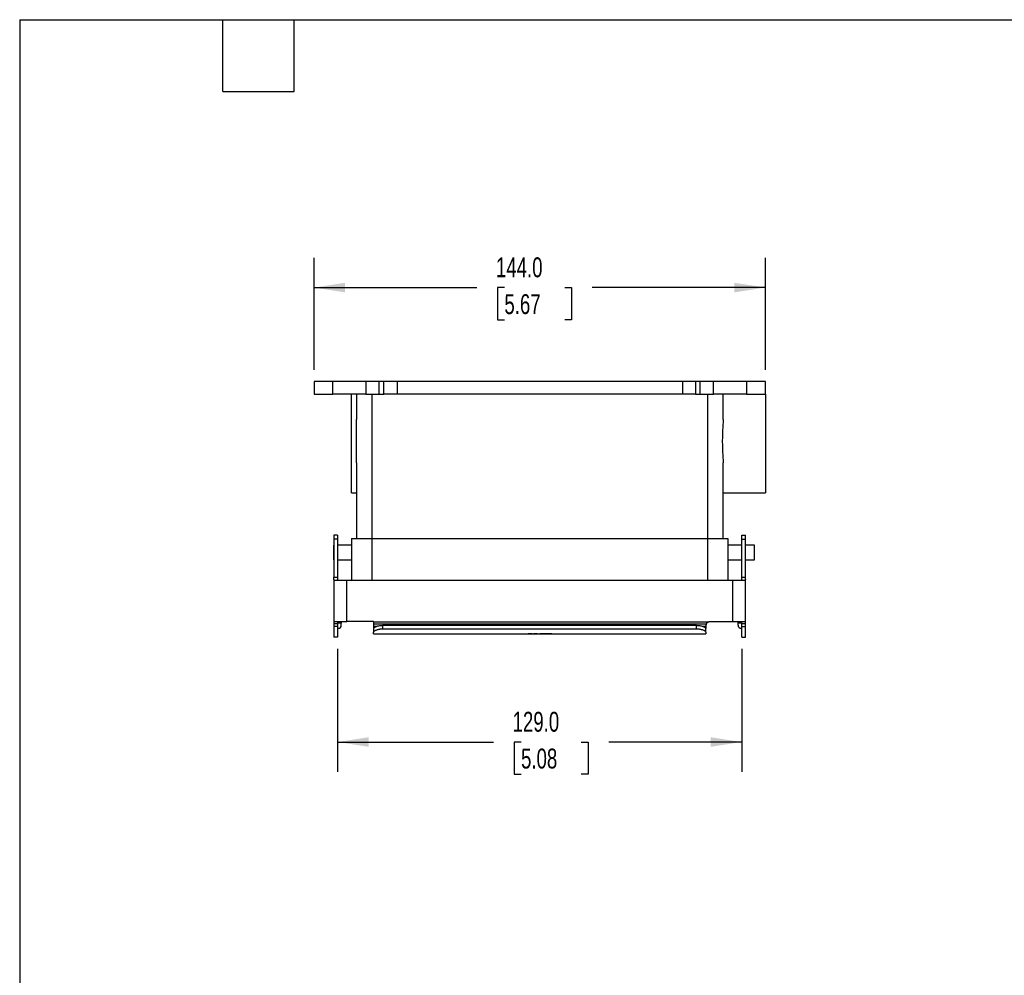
# Model space of a CAD drawing. Header units: millimetres. Extents: x 19 to 819, y 19 to 629.
# Tile 2 of 4: x 19 to 333, y 324 to 629. Entities that reach past the tile are written whole.
import ezdxf

# ---------------------------------------------------------------- set-up
doc = ezdxf.new("R2010")
doc.units = ezdxf.units.MM
doc.header["$LTSCALE"] = 3
doc.linetypes.add('SLD-Solid', pattern=[0])
doc.layers.add('DIMENSIONS', color=140, linetype='SLD-Solid', lineweight=25)
doc.layers.add('TEXT', color=140, linetype='SLD-Solid', lineweight=25)
doc.styles.add('SLDTEXTSTYLE0', font='TXT', dxfattribs={"width": 0.7})
doc.dimstyles.new('SLDDIMSTYLE0', dxfattribs={"dimtxt": 6.474023, "dimasz": 9.906, "dimexe": 0, "dimexo": 0.0625, "dimgap": 1.618506, "dimtad": 0, "dimtih": 1, "dimtoh": 1, "dimrnd": 1e-09, "dimzin": 4, "dimdsep": 46, "dimtxsty": 'SLDTEXTSTYLE0', "dimsah": 1, "dimcen": 0.09, "dimadec": 0, "dimazin": 1, "dimtfac": 1, "dimtofl": 0, "dimtmove": 0, "dimatfit": 3, "dimfxl": 0, "dimfrac": 2, "dimtolj": 1, "dimtzin": 12, "dimarcsym": 0})

# ---------------------------------------------------------------- blocks, each defined once
blk = doc.blocks.new('_D_12')
at = {"layer": 'DIMENSIONS'}
for p, q in [((120.47, 427.93), (120.47, 388.74)), ((249.47, 427.93), (249.47, 388.74)), ((120.47, 398.26), (170.24, 398.26)), ((179.01, 398.26), (176.84, 398.26)), ((176.84, 398.26), (176.84, 387.97)), ((198.25, 398.26), (200.43, 398.26)), ((200.43, 398.26), (200.43, 387.97)), ((249.47, 398.26), (207.02, 398.26)), ((176.84, 387.97), (179.01, 387.97)), ((200.43, 387.97), (198.25, 387.97))]:
    blk.add_line(p, q, dxfattribs=at)
for points in [[(120.47, 398.26), (130.38, 396.74), (130.38, 399.78)], [(249.47, 398.26), (239.57, 399.78), (239.57, 396.74)]]:
    blk.add_solid(points, dxfattribs=at)
at = {"layer": 'DIMENSIONS', "char_height": 6.35, "attachment_point": 1, "style": 'SLDTEXTSTYLE0'}
for s, insert in [('129.0', (176.32, 407.9)), ('5.08', (179.01, 396.16))]:
    blk.add_mtext(s, dxfattribs=dict(at, insert=insert))
blk = doc.blocks.new('_D_13')
at = {"layer": 'DIMENSIONS'}
for p, q in [((112.97, 517.02), (112.97, 552.73)), ((256.97, 517.02), (256.97, 552.73)), ((112.97, 543.21), (164.93, 543.21)), ((173.7, 543.21), (171.53, 543.21)), ((171.53, 543.21), (171.53, 532.92)), ((192.94, 543.21), (195.11, 543.21)), ((195.11, 543.21), (195.11, 532.92)), ((256.97, 543.21), (201.71, 543.21)), ((171.53, 532.92), (173.7, 532.92)), ((195.11, 532.92), (192.94, 532.92))]:
    blk.add_line(p, q, dxfattribs=at)
for points in [[(112.97, 543.21), (122.88, 541.68), (122.88, 544.73)], [(256.97, 543.21), (247.07, 544.73), (247.07, 541.68)]]:
    blk.add_solid(points, dxfattribs=at)
at = {"layer": 'DIMENSIONS', "char_height": 6.35, "attachment_point": 1, "style": 'SLDTEXTSTYLE0'}
for s, insert in [('144.0', (171.01, 552.84)), ('5.67', (173.7, 541.1))]:
    blk.add_mtext(s, dxfattribs=dict(at, insert=insert))

msp = doc.modelspace()

# ---------------------------------------------------------------- linework, layer by layer
for p, q in [((112.972, 513.206), (112.972, 509.206)), ((118.972, 513.206), (112.972, 513.206)), ((118.972, 509.206), (118.972, 513.206)), ((129.487, 513.206), (118.972, 513.206)), ((129.487, 513.206), (129.487, 509.206)), ((133.73, 513.206), (129.487, 513.206)), ((133.73, 509.206), (133.73, 513.206)), ((135.215, 513.206), (133.73, 513.206)), ((135.215, 509.206), (135.215, 513.206)), ((139.458, 513.206), (135.215, 513.206)), ((139.458, 513.206), (139.458, 509.206)), ((230.487, 513.206), (139.458, 513.206)), ((230.487, 513.206), (230.487, 509.206)), ((234.73, 513.206), (230.487, 513.206)), ((234.73, 513.206), (234.73, 509.206)), ((236.215, 513.206), (234.73, 513.206)), ((236.215, 509.206), (236.215, 513.206)), ((240.458, 513.206), (236.215, 513.206)), ((250.972, 513.206), (240.458, 513.206)), ((240.458, 509.206), (240.458, 513.206)), ((250.972, 513.206), (250.972, 509.206)), ((256.972, 513.206), (250.972, 513.206)), ((256.972, 509.206), (256.972, 513.206)), ((112.972, 509.206), (118.972, 509.206)), ((129.487, 509.206), (118.972, 509.206)), ((124.972, 477.706), (124.972, 509.206)), ((126.472, 509.206), (126.472, 501.08)), ((129.487, 509.206), (133.73, 509.206)), ((131.472, 463.206), (131.472, 509.206)), ((133.73, 509.206), (135.215, 509.206)), ((139.458, 509.206), (135.215, 509.206)), ((230.487, 509.206), (139.458, 509.206)), ((234.73, 509.206), (230.487, 509.206)), ((234.73, 509.206), (236.215, 509.206)), ((236.215, 509.206), (240.458, 509.206)), ((238.472, 509.206), (238.472, 463.206)), ((250.972, 509.206), (240.458, 509.206)), ((243.472, 501.08), (243.472, 509.206)), ((250.972, 509.206), (256.972, 509.206)), ((256.972, 509.206), (256.972, 477.706)), ((126.472, 487.333), (126.472, 501.08)), ((126.472, 487.333), (126.472, 463.206)), ((243.472, 463.206), (243.472, 487.333)), ((124.972, 477.706), (126.472, 477.706)), ((243.472, 477.706), (256.972, 477.706)), ((120.472, 464.241), (119.272, 464.241)), ((119.272, 464.241), (119.272, 462.976)), ((120.472, 462.976), (119.272, 462.976)), ((119.272, 462.976), (119.272, 450.827)), ((120.472, 464.241), (120.472, 462.976)), ((120.472, 462.976), (120.472, 450.827)), ((124.972, 463.206), (124.972, 449.741)), ((124.972, 463.206), (131.472, 463.206)), ((131.472, 463.206), (238.472, 463.206)), ((131.472, 449.741), (131.472, 463.206)), ((238.472, 463.206), (244.972, 463.206)), ((238.472, 463.206), (238.472, 449.741)), ((244.972, 463.206), (244.972, 449.741)), ((249.472, 464.241), (250.672, 464.241)), ((249.472, 462.976), (249.472, 464.241)), ((249.472, 462.976), (250.672, 462.976)), ((249.472, 450.827), (249.472, 462.976)), ((250.672, 462.976), (250.672, 464.241)), ((250.672, 450.827), (250.672, 462.976)), ((119.272, 461.056), (119.192, 461.056)), ((119.192, 461.056), (119.192, 456.356)), ((124.972, 461.056), (120.472, 461.056)), ((249.472, 461.056), (244.972, 461.056)), ((253.472, 461.056), (250.672, 461.056)), ((253.472, 456.356), (253.472, 461.056)), ((119.192, 456.356), (119.272, 456.356)), ((120.472, 456.356), (124.972, 456.356)), ((244.972, 456.356), (249.472, 456.356)), ((250.672, 456.356), (253.472, 456.356)), ((119.272, 450.118), (119.272, 450.827)), ((119.272, 450.827), (120.472, 450.827)), ((119.272, 450.118), (119.272, 436.687)), ((120.533, 449.741), (119.83, 449.741)), ((120.472, 450.827), (120.472, 450.118)), ((123.472, 449.741), (120.533, 449.741)), ((123.472, 436.741), (123.472, 449.741)), ((246.472, 449.741), (123.472, 449.741)), ((246.472, 449.741), (246.472, 436.741)), ((249.412, 449.741), (246.472, 449.741)), ((250.114, 449.741), (249.412, 449.741)), ((249.472, 450.827), (250.672, 450.827)), ((250.672, 436.687), (250.672, 450.118)), ((119.351, 436.741), (123.472, 436.741)), ((121.672, 436.741), (121.672, 436.15)), ((131.972, 436.741), (123.472, 436.741)), ((131.972, 436.741), (131.972, 436.589)), ((239.472, 436.741), (246.472, 436.741)), ((246.472, 436.741), (250.594, 436.741)), ((248.272, 436.15), (248.272, 436.741)), ((119.272, 436.687), (119.272, 435.938)), ((120.472, 435.938), (119.272, 435.938)), ((119.272, 435.938), (119.272, 435.091)), ((120.472, 435.091), (119.272, 435.091)), ((119.272, 435.091), (119.272, 431.741)), ((120.472, 436.687), (120.472, 435.938)), ((121.672, 436.15), (120.472, 436.15)), ((120.472, 435.938), (120.472, 435.091)), ((120.472, 435.091), (120.472, 431.741)), ((120.472, 434.541), (120.672, 434.541)), ((121.672, 435.541), (121.672, 436.15)), ((131.972, 436.589), (238.813, 436.589)), ((238.123, 435.896), (131.972, 435.896)), ((131.972, 435.896), (131.972, 435.12)), ((133.094, 435.12), (131.972, 435.12)), ((131.972, 434.418), (131.972, 433.301)), ((134.972, 434.271), (134.972, 435.372)), ((234.972, 435.372), (134.972, 435.372)), ((234.972, 434.271), (134.972, 434.271)), ((234.972, 434.271), (234.972, 435.372)), ((237.972, 435.12), (236.848, 435.12)), ((237.972, 435.241), (237.972, 435.12)), ((237.972, 433.301), (237.972, 434.418)), ((249.472, 436.15), (248.272, 436.15)), ((248.272, 435.541), (248.272, 436.15)), ((249.272, 434.541), (249.472, 434.541)), ((249.472, 435.938), (249.472, 436.687)), ((250.672, 435.938), (249.472, 435.938)), ((249.472, 435.091), (249.472, 435.938)), ((249.472, 435.091), (250.672, 435.091)), ((249.472, 431.741), (249.472, 435.091)), ((250.672, 435.938), (250.672, 436.687)), ((250.672, 435.091), (250.672, 435.938)), ((250.672, 431.741), (250.672, 435.091)), ((120.472, 431.741), (119.272, 431.741)), ((131.972, 432.741), (181.496, 432.741)), ((181.389, 432.792), (182.159, 432.792)), ((182.47, 432.741), (181.496, 432.741)), ((182.532, 432.741), (182.47, 432.741)), ((182.532, 432.741), (183.26, 432.741)), ((183.153, 432.792), (183.922, 432.792)), ((184.233, 432.741), (183.26, 432.741)), ((184.295, 432.741), (184.233, 432.741)), ((184.295, 432.741), (237.972, 432.741)), ((184.964, 432.792), (188.555, 432.792)), ((188.823, 432.745), (185.232, 432.745)), ((249.472, 431.741), (250.672, 431.741))]:
    msp.add_line(p, q)
for centre, start, end in [((120.672, 435.541), 270, 0), ((249.272, 435.541), 180, 270)]:
    msp.add_arc(centre, 1, start, end)
for points, knots in [([(243.472, 501.08), (243.472, 499.996), (243.403, 498.879), (243.316, 497.152), (243.289, 496.566), (243.252, 495.384), (243.242, 494.795), (243.242, 493.62), (243.252, 493.034), (243.289, 491.865), (243.315, 491.281), (243.403, 489.538), (243.472, 488.416), (243.472, 487.333)], [0, 0, 0, 0, 0.25, 0.25, 0.375, 0.375, 0.5, 0.5, 0.625, 0.625, 0.75, 0.75, 1, 1, 1, 1]), ([(119.83, 449.741), (119.643, 449.741), (119.504, 449.768), (119.363, 449.86), (119.329, 449.9), (119.283, 449.996), (119.272, 450.052), (119.272, 450.118)], [0, 0, 0, 0, 0.5, 0.5, 0.75, 0.75, 1, 1, 1, 1]), ([(121.322, 449.741), (121.184, 449.741), (121.062, 449.746), (120.849, 449.772), (120.758, 449.792), (120.614, 449.852), (120.561, 449.89), (120.49, 449.989), (120.472, 450.049), (120.472, 450.118)], [0, 0, 0, 0, 0.25, 0.25, 0.5, 0.5, 0.75, 0.75, 1, 1, 1, 1]), ([(249.472, 450.118), (249.472, 450.049), (249.455, 449.99), (249.385, 449.892), (249.331, 449.852), (249.187, 449.792), (249.098, 449.772), (248.885, 449.747), (248.761, 449.741), (248.623, 449.741)], [0, 0, 0, 0, 0.25, 0.25, 0.5, 0.5, 0.75, 0.75, 1, 1, 1, 1]), ([(249.472, 450.118), (249.472, 450.149), (249.472, 450.21), (249.472, 450.314), (249.472, 450.427), (249.472, 450.551), (249.472, 450.683), (249.472, 450.779), (249.472, 450.827)], [0, 0, 0, 0, 0.1671699, 0.3337362, 0.5, 0.6662638, 0.8328301, 1, 1, 1, 1]), ([(250.672, 450.118), (250.672, 449.987), (250.629, 449.892), (250.489, 449.799), (250.43, 449.777), (250.289, 449.748), (250.208, 449.741), (250.114, 449.741)], [0, 0, 0, 0, 0.5, 0.5, 0.75, 0.75, 1, 1, 1, 1]), ([(250.672, 450.118), (250.672, 450.149), (250.672, 450.21), (250.672, 450.314), (250.672, 450.427), (250.672, 450.551), (250.672, 450.683), (250.672, 450.779), (250.672, 450.827)], [0, 0, 0, 0, 0.1671699, 0.3337362, 0.5, 0.6662638, 0.8328301, 1, 1, 1, 1]), ([(238.813, 436.589), (238.848, 436.605), (238.917, 436.637), (239.025, 436.675), (239.134, 436.705), (239.245, 436.726), (239.358, 436.739), (239.434, 436.741), (239.472, 436.741)], [0, 0, 0, 0, 0.1682878, 0.3346337, 0.5, 0.6653663, 0.8317122, 1, 1, 1, 1]), ([(131.972, 436.589), (131.972, 436.561), (131.972, 436.505), (131.972, 436.423), (131.972, 436.342), (131.972, 436.264), (131.972, 436.152), (131.972, 436.014), (131.972, 435.936), (131.972, 435.896)], [0, 0, 0, 0, 0.100742, 0.2000563, 0.2990523, 0.3988502, 0.5005437, 0.7495266, 1, 1, 1, 1]), ([(134.972, 435.372), (134.915, 435.372), (134.804, 435.371), (134.645, 435.366), (134.498, 435.358), (134.364, 435.348), (134.243, 435.337), (134.134, 435.325), (134.038, 435.314), (133.954, 435.302), (133.882, 435.292), (133.64, 435.254), (133.273, 435.178), (132.815, 435.038), (132.453, 434.886), (132.224, 434.749), (132.095, 434.643), (132.025, 434.565), (131.981, 434.489), (131.975, 434.442), (131.972, 434.418)], [0, 0, 0, 0, 0.0364024, 0.0702884, 0.1016577, 0.1305103, 0.1568461, 0.1806649, 0.2019668, 0.2207515, 0.237019, 0.2507694, 0.3867396, 0.500504, 0.6293378, 0.7501506, 0.8118505, 0.8740441, 0.9367534, 1, 1, 1, 1]), ([(131.972, 435.12), (131.972, 434.934), (131.972, 434.68), (131.972, 434.521), (131.972, 434.48)], [0, 0, 0, 0, 0.73768485, 1, 1, 1, 1]), ([(134.972, 434.271), (134.923, 434.271), (134.825, 434.271), (134.678, 434.266), (134.532, 434.259), (134.337, 434.245), (134.098, 434.222), (133.728, 434.17), (133.291, 434.081), (132.835, 433.943), (132.459, 433.785), (132.228, 433.645), (132.096, 433.535), (132.025, 433.454), (131.98, 433.375), (131.975, 433.326), (131.972, 433.301)], [0, 0, 0, 0, 0.0311372, 0.0623076, 0.0935872, 0.1250513, 0.1876473, 0.2498856, 0.3749586, 0.4995581, 0.6244641, 0.7492759, 0.8121247, 0.8744595, 0.9368842, 1, 1, 1, 1]), ([(237.972, 434.418), (237.971, 434.431), (237.97, 434.458), (237.955, 434.5), (237.932, 434.544), (237.899, 434.588), (237.857, 434.633), (237.807, 434.679), (237.7, 434.761), (237.49, 434.887), (237.127, 435.038), (236.668, 435.178), (236.266, 435.262), (235.926, 435.312), (235.678, 435.341), (235.352, 435.366), (235.107, 435.37), (234.972, 435.372)], [0, 0, 0, 0, 0.0361932, 0.0722573, 0.1081962, 0.1440139, 0.1797147, 0.2153025, 0.2507817, 0.3712848, 0.5005042, 0.6139807, 0.7501604, 0.7896192, 0.8444177, 0.9145481, 1, 1, 1, 1]), ([(237.972, 433.301), (237.972, 433.314), (237.97, 433.338), (237.959, 433.375), (237.941, 433.414), (237.908, 433.467), (237.85, 433.534), (237.718, 433.645), (237.488, 433.784), (237.112, 433.942), (236.656, 434.08), (236.219, 434.17), (235.848, 434.222), (235.561, 434.25), (235.269, 434.268), (235.071, 434.27), (234.972, 434.271)], [0, 0, 0, 0, 0.0311887, 0.0623789, 0.0936436, 0.1250552, 0.1877022, 0.2498819, 0.3749811, 0.4995451, 0.6244805, 0.7492887, 0.8123257, 0.8747109, 0.9370625, 1, 1, 1, 1]), ([(238.123, 435.896), (238.107, 435.861), (238.075, 435.792), (238.038, 435.685), (238.008, 435.577), (237.988, 435.467), (237.975, 435.355), (237.973, 435.279), (237.972, 435.241)], [0, 0, 0, 0, 0.1617168, 0.3250531, 0.4902865, 0.6576853, 0.8275074, 1, 1, 1, 1]), ([(237.972, 435.12), (237.972, 434.934), (237.972, 434.68), (237.972, 434.521), (237.972, 434.48)], [0, 0, 0, 0, 0.73768485, 1, 1, 1, 1]), ([(238.123, 435.896), (238.13, 435.912), (238.146, 435.942), (238.176, 435.997), (238.213, 436.057), (238.257, 436.122), (238.309, 436.19), (238.377, 436.268), (238.464, 436.355), (238.569, 436.441), (238.686, 436.522), (238.769, 436.566), (238.813, 436.589)], [0, 0, 0, 0, 0.0810708, 0.1615167, 0.2425163, 0.325224, 0.4107254, 0.5000037, 0.6198117, 0.7500406, 0.8664973, 1, 1, 1, 1]), ([(182.159, 432.792), (182.187, 432.785), (182.258, 432.768), (182.381, 432.747), (182.477, 432.743), (182.532, 432.741)], [0, 0, 0, 0, 0.2193673, 0.5527, 1, 1, 1, 1]), ([(183.922, 432.792), (183.95, 432.785), (184.021, 432.768), (184.144, 432.747), (184.24, 432.743), (184.295, 432.741)], [0, 0, 0, 0, 0.2193673, 0.5527, 1, 1, 1, 1]), ([(237.972, 433.301), (237.972, 433.268), (237.972, 433.202), (237.972, 433.115), (237.972, 433.036), (237.972, 432.967), (237.972, 432.907), (237.972, 432.856), (237.972, 432.814), (237.972, 432.782), (237.972, 432.759), (237.972, 432.744), (237.972, 432.742), (237.972, 432.741)], [0, 0, 0, 0, 0.0912533, 0.1823003, 0.2731867, 0.363958, 0.4546604, 0.5453396, 0.636042, 0.7268133, 0.8176997, 0.9087467, 1, 1, 1, 1])]:
    msp.add_open_spline(points, degree=3, knots=knots)
for points in [[(119.272, 436.687), (119.272, 436.724), (119.298, 436.741), (119.351, 436.741)], [(250.594, 436.741), (250.646, 436.741), (250.672, 436.724), (250.672, 436.687)], [(131.972, 432.741), (131.972, 432.741), (131.972, 432.93), (131.972, 433.301)], [(181.26, 432.763), (181.303, 432.77), (181.346, 432.78), (181.389, 432.792)], [(181.496, 432.741), (181.418, 432.741), (181.339, 432.749), (181.26, 432.763)], [(183.024, 432.763), (183.067, 432.77), (183.11, 432.78), (183.153, 432.792)], [(183.26, 432.741), (183.181, 432.741), (183.102, 432.749), (183.024, 432.763)], [(185.232, 432.745), (185.143, 432.752), (185.053, 432.767), (184.964, 432.792)], [(188.555, 432.792), (188.644, 432.767), (188.734, 432.752), (188.823, 432.745)]]:
    msp.add_open_spline(points, degree=3)
at = {"layer": 'TEXT'}
for p, q in [((19.05, 628.65), (819.15, 628.65)), ((19.05, 628.65), (19.05, 19.05)), ((83.82, 605.79), (83.82, 628.65)), ((106.68, 605.79), (106.68, 628.65)), ((83.82, 605.79), (106.68, 605.79))]:
    msp.add_line(p, q, dxfattribs=at)

# ---------------------------------------------------------------- dimensions: what is measured, and where the dimension line sits
at = {"layer": 'DIMENSIONS'}
for base, p1, p2, picture, middle in [((256.972, 543.206), (112.972, 513.206), (256.972, 513.206), '_D_13', (183.318, 543.206)), ((249.472, 398.26), (120.472, 431.741), (249.472, 431.741), '_D_12', (188.634, 398.26))]:
    dim = msp.add_linear_dim(base=base, p1=p1, p2=p2, dimstyle='SLDDIMSTYLE0', dxfattribs=at)
    dim.commit()
    dim.dimension.update_dxf_attribs({"geometry": picture, "text_midpoint": middle, "dimtype": 160})

doc.saveas('drawing.dxf')
